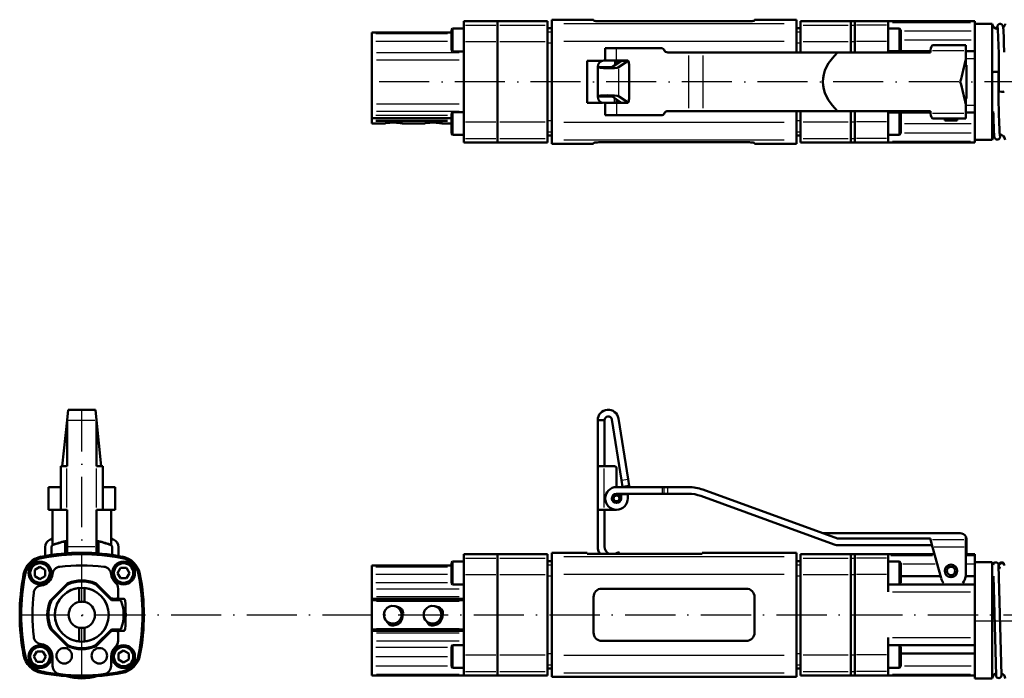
# Model space of a CAD drawing. Extents: x -64 to 520, y -228 to 278.
# Tile 3 of 5: x -64 to 171, y 121 to 278. Entities that reach past the tile are written whole.
import ezdxf

# ---------------------------------------------------------------- set-up
doc = ezdxf.new("R2010")
doc.units = 0
doc.header["$MEASUREMENT"] = 0
doc.linetypes.add('ACAD_ISO10W100', pattern=[18, 12, -3, 0, -3])
doc.layers.get('0').update_dxf_attribs({"lineweight": 25})
doc.layers.add('Visible', color=7, linetype='Continuous', lineweight=50)
doc.layers.add('Visible Narrow', color=7, linetype='Continuous', lineweight=25)

msp = doc.modelspace()

# ---------------------------------------------------------------- linework, layer by layer
at = {"linetype": 'ACAD_ISO10W100'}
for p, q in [((413.57, 263.47), (19.77, 263.47)), ((-49.61, 120.75), (-49.61, 185)), ((-64.46, 135.95), (519.72, 135.95)), ((518.81, 134.45), (163.97, 134.45))]:
    msp.add_line(p, q, dxfattribs=at)
at = {"layer": 'Visible'}
for p, q in [((41.77, 277.04), (41.77, 277.97)), ((41.77, 277.97), (49.77, 277.97)), ((49.77, 277.04), (49.77, 277.97)), ((49.77, 277.04), (49.77, 277.97)), ((49.77, 277.97), (61.77, 277.97)), ((61.77, 277.04), (61.77, 277.97)), ((62.77, 278.32), (62.77, 277.38)), ((62.77, 278.32), (72.77, 278.32)), ((72.77, 278.32), (72.77, 278.14)), ((109.27, 277.93), (74.77, 277.93)), ((111.27, 278.14), (111.27, 278.32)), ((111.27, 278.32), (121.27, 278.32)), ((121.27, 277.38), (121.27, 278.32)), ((122.27, 277.04), (122.27, 277.97)), ((122.27, 277.97), (134.27, 277.97)), ((134.27, 277.04), (134.27, 277.97)), ((134.27, 277.97), (134.27, 277.04)), ((134.27, 277.97), (135.27, 277.97)), ((135.27, 277.04), (135.27, 277.97)), ((135.27, 277.97), (135.27, 277.04)), ((163.97, 277.97), (135.27, 277.97)), ((163.97, 277.67), (163.97, 277.97)), ((38.77, 275.8), (39.07, 276.2)), ((38.77, 271.15), (38.77, 275.8)), ((39.07, 276.2), (39.07, 270.75)), ((39.07, 276.2), (41.77, 276.2)), ((41.77, 273.1), (41.77, 277.04)), ((49.77, 273.1), (49.77, 277.04)), ((49.77, 273.1), (49.77, 277.04)), ((61.77, 273.1), (61.77, 277.04)), ((61.77, 276.32), (62.77, 276.32)), ((62.77, 277.38), (62.77, 273.17)), ((121.27, 273.17), (121.27, 277.38)), ((121.27, 276.32), (122.27, 276.32)), ((122.27, 273.1), (122.27, 277.04)), ((134.27, 273.1), (134.27, 277.04)), ((134.27, 277.04), (134.27, 273.1)), ((135.27, 273.1), (135.27, 277.04)), ((135.27, 277.04), (135.27, 273.1)), ((143.27, 277.04), (143.27, 277.67)), ((143.27, 273.1), (143.27, 277.04)), ((143.27, 276.2), (145.97, 276.2)), ((145.97, 270.82), (145.97, 276.2)), ((146.27, 275.8), (145.97, 276.2)), ((146.27, 275.8), (146.27, 271.15)), ((163.97, 275.69), (163.97, 277.67)), ((168.09, 277.37), (163.97, 277.37)), ((163.97, 275.69), (163.97, 274.43)), ((168.09, 277.37), (168.09, 249.57)), ((19.77, 275.27), (19.77, 274.98)), ((19.77, 275.27), (38.77, 275.27)), ((19.77, 274.98), (19.77, 273.19)), ((19.77, 270.49), (19.77, 273.19)), ((62.77, 273.17), (62.77, 253.78)), ((121.27, 270.47), (121.27, 273.17)), ((163.97, 274.43), (163.97, 270.82)), ((38.77, 271.15), (39.07, 270.75)), ((41.77, 253.85), (41.77, 273.1)), ((49.77, 253.85), (49.77, 273.1)), ((49.77, 253.85), (49.77, 273.1)), ((61.77, 253.85), (61.77, 273.1)), ((78.27, 271.47), (75.57, 271.47)), ((75.57, 268.52), (75.57, 271.47)), ((78.27, 271.47), (89.16, 271.47)), ((122.27, 270.47), (122.27, 273.1)), ((134.27, 270.47), (134.27, 273.1)), ((134.27, 273.1), (134.27, 270.47)), ((135.27, 270.47), (135.27, 273.1)), ((135.27, 273.1), (135.27, 270.47)), ((143.27, 270.47), (143.27, 273.1)), ((143.27, 270.82), (153.39, 270.82)), ((146.27, 271.15), (146.03, 270.82)), ((153.39, 270.97), (153.39, 271.07)), ((153.39, 270.97), (153.39, 270.47)), ((161.77, 272.22), (153.87, 272.22)), ((161.77, 272.22), (161.77, 270.97)), ((161.77, 268.9), (161.77, 270.97)), ((161.77, 270.82), (163.97, 270.82)), ((163.97, 269.05), (163.97, 270.82)), ((19.77, 270.49), (19.77, 268.72)), ((19.77, 268.72), (19.77, 258.23)), ((39.07, 270.75), (41.77, 270.75)), ((71.27, 268.47), (74.89, 268.47)), ((71.27, 268.47), (71.27, 258.47)), ((75.27, 268.52), (77.77, 268.52)), ((79.45, 268.48), (77.16, 266.96)), ((77.77, 268.52), (78.27, 268.52)), ((78.27, 267.7), (78.27, 268.52)), ((78.27, 268.52), (80.97, 268.52)), ((78.74, 266.93), (81.03, 268.45)), ((81.05, 268.46), (79.47, 268.49)), ((80.97, 268.52), (80.97, 268.46)), ((90.57, 270.47), (95.51, 270.47)), ((95.51, 270.47), (98.93, 270.47)), ((98.93, 270.47), (131.1, 270.47)), ((153.39, 270.47), (131.1, 270.47)), ((161.77, 268.9), (161.77, 267.47)), ((163.97, 257.9), (163.97, 269.05)), ((73.77, 266.97), (73.77, 267.02)), ((73.77, 266.97), (73.77, 259.97)), ((75.37, 266.97), (73.77, 266.97)), ((75.37, 266.97), (77.18, 266.97)), ((81.29, 266.96), (81.29, 259.99)), ((161.97, 267.47), (161.77, 267.47)), ((161.97, 267.47), (161.97, 259.47)), ((73.77, 259.97), (73.77, 259.92)), ((75.37, 259.97), (73.77, 259.97)), ((75.37, 259.97), (77.18, 259.97)), ((79.45, 258.47), (77.16, 259.99)), ((78.27, 259.25), (78.27, 258.42)), ((78.74, 260.01), (81.03, 258.49)), ((161.77, 258.04), (161.77, 259.47)), ((161.97, 259.47), (161.77, 259.47)), ((19.77, 258.23), (19.77, 256.46)), ((74.89, 258.47), (71.27, 258.47)), ((75.27, 258.42), (77.77, 258.42)), ((75.57, 255.47), (75.57, 258.42)), ((77.77, 258.42), (78.27, 258.42)), ((78.27, 258.42), (80.97, 258.42)), ((79.47, 258.46), (81.05, 258.49)), ((80.97, 258.48), (80.97, 258.42)), ((161.77, 258.04), (161.77, 255.97)), ((163.97, 256.12), (163.97, 257.9)), ((19.77, 255.45), (19.77, 256.46)), ((19.77, 255.45), (19.77, 254.77)), ((19.77, 254.77), (38.77, 254.77)), ((19.77, 254.77), (19.77, 254.32)), ((19.77, 254.32), (19.77, 254.03)), ((38.77, 255.8), (39.07, 256.2)), ((38.77, 251.15), (38.77, 255.8)), ((39.07, 256.2), (39.07, 250.75)), ((39.07, 256.2), (41.77, 256.2)), ((78.27, 255.47), (75.57, 255.47)), ((78.27, 255.47), (89.16, 255.47)), ((90.57, 256.47), (95.51, 256.47)), ((95.51, 256.47), (98.93, 256.47)), ((98.93, 256.47), (131.1, 256.47)), ((121.27, 253.78), (121.27, 256.47)), ((122.27, 253.85), (122.27, 256.47)), ((153.39, 256.47), (131.1, 256.47)), ((134.27, 253.85), (134.27, 256.47)), ((134.27, 256.47), (134.27, 253.85)), ((135.27, 253.85), (135.27, 256.47)), ((135.27, 256.47), (135.27, 253.85)), ((143.27, 253.85), (143.27, 256.47)), ((143.27, 256.12), (153.39, 256.12)), ((145.97, 250.75), (145.97, 256.12)), ((146.27, 255.8), (146.03, 256.12)), ((146.27, 255.8), (146.27, 251.15)), ((153.39, 255.97), (153.39, 256.47)), ((153.39, 255.97), (153.39, 255.88)), ((161.77, 254.72), (153.87, 254.72)), ((156.77, 254.22), (156.77, 254.72)), ((159.77, 254.22), (159.77, 254.72)), ((161.77, 256.12), (163.97, 256.12)), ((161.77, 254.72), (161.77, 255.97)), ((163.97, 256.12), (163.97, 252.51)), ((19.77, 254.03), (19.77, 253.47)), ((19.77, 253.47), (22.65, 253.47)), ((27.2, 253.47), (32.15, 253.47)), ((36.7, 253.47), (38.77, 253.47)), ((41.77, 249.91), (41.77, 253.85)), ((49.77, 249.91), (49.77, 253.85)), ((49.77, 249.91), (49.77, 253.85)), ((61.77, 249.91), (61.77, 253.85)), ((62.77, 253.78), (62.77, 249.56)), ((121.27, 249.56), (121.27, 253.78)), ((122.27, 249.91), (122.27, 253.85)), ((134.27, 249.91), (134.27, 253.85)), ((134.27, 253.85), (134.27, 249.91)), ((135.27, 249.91), (135.27, 253.85)), ((135.27, 253.85), (135.27, 249.91)), ((143.27, 249.91), (143.27, 253.85)), ((156.77, 254.22), (159.77, 254.22)), ((163.97, 252.51), (163.97, 251.26)), ((38.77, 251.15), (39.07, 250.75)), ((39.07, 250.75), (41.77, 250.75)), ((41.77, 248.97), (41.77, 249.91)), ((49.77, 248.97), (49.77, 249.91)), ((49.77, 248.97), (49.77, 249.91)), ((61.77, 250.62), (62.77, 250.62)), ((61.77, 248.97), (61.77, 249.91)), ((121.27, 250.62), (122.27, 250.62)), ((122.27, 248.97), (122.27, 249.91)), ((134.27, 248.97), (134.27, 249.91)), ((134.27, 249.91), (134.27, 248.97)), ((135.27, 248.97), (135.27, 249.91)), ((135.27, 249.91), (135.27, 248.97)), ((143.27, 250.75), (145.97, 250.75)), ((143.27, 249.27), (143.27, 249.91)), ((146.27, 251.15), (145.97, 250.75)), ((163.97, 249.27), (163.97, 251.26)), ((41.77, 248.97), (49.77, 248.97)), ((49.77, 248.97), (61.77, 248.97)), ((62.77, 249.56), (62.77, 248.62)), ((62.77, 248.62), (72.77, 248.62)), ((72.77, 248.8), (72.77, 248.62)), ((74.77, 249.01), (109.27, 249.01)), ((111.27, 248.62), (111.27, 248.8)), ((111.27, 248.62), (121.27, 248.62)), ((121.27, 248.62), (121.27, 249.56)), ((122.27, 248.97), (134.27, 248.97)), ((134.27, 248.97), (135.27, 248.97)), ((163.97, 248.97), (135.27, 248.97)), ((168.09, 249.57), (163.97, 249.57)), ((163.97, 248.97), (163.97, 249.27)), ((-53.11, 182.5), (-52.85, 185)), ((-46.37, 185), (-52.85, 185)), ((-46.11, 182.5), (-46.37, 185)), ((-54.27, 171.5), (-53.11, 182.5)), ((-53.11, 171.5), (-53.11, 182.5)), ((-44.95, 171.5), (-46.11, 182.5)), ((-46.11, 171.5), (-46.11, 182.5)), ((75.37, 182.5), (73.77, 182.5)), ((73.77, 171.5), (73.77, 182.5)), ((75.37, 182.5), (75.37, 171.5)), ((79.45, 168.18), (77.16, 182.65)), ((78.74, 182.9), (81.03, 168.43)), ((-54.66, 171.5), (-53.16, 171.5)), ((-54.66, 171.5), (-54.66, 161.1)), ((-53.11, 171.5), (-53.16, 171.5)), ((-46.11, 171.5), (-46.06, 171.5)), ((-44.56, 171.5), (-46.06, 171.5)), ((-44.56, 171.5), (-44.56, 161.1)), ((75.27, 171.5), (73.77, 171.5)), ((73.77, 161.1), (73.77, 171.5)), ((75.27, 171.5), (77.77, 171.5)), ((78.27, 171), (78.27, 166.5)), ((79.45, 168.18), (79.71, 166.55)), ((81.29, 166.8), (81.03, 168.43)), ((-54.66, 166.5), (-57.61, 166.5)), ((-57.61, 166.5), (-57.61, 161.1)), ((-44.56, 166.5), (-41.61, 166.5)), ((-41.61, 166.5), (-41.61, 161.1)), ((78.27, 166.5), (89.16, 166.5)), ((89.16, 164.9), (78.27, 164.9)), ((81.29, 166.8), (79.71, 166.55)), ((89.16, 166.5), (89.63, 166.5)), ((89.63, 164.9), (89.16, 164.9)), ((90.57, 166.5), (89.63, 166.5)), ((89.63, 164.9), (90.57, 164.9)), ((90.57, 166.5), (95.51, 166.5)), ((95.49, 164.9), (90.57, 164.9)), ((98.93, 165.9), (131.1, 154.19)), ((79.37, 163.8), (79.37, 164.8)), ((80.97, 164.8), (79.37, 164.8)), ((80.97, 163.8), (80.97, 164.8)), ((130.3, 152.78), (98.4, 164.39)), ((-54.66, 161.1), (-57.61, 161.1)), ((-56.61, 152.78), (-56.61, 161.1)), ((-53.16, 161.1), (-54.66, 161.1)), ((-53.11, 161.1), (-53.16, 161.1)), ((-53.11, 152.3), (-53.11, 161.1)), ((-46.11, 152.3), (-46.11, 161.1)), ((-46.11, 161.1), (-46.06, 161.1)), ((-46.06, 161.1), (-44.56, 161.1)), ((-41.61, 161.1), (-44.56, 161.1)), ((-42.61, 152.78), (-42.61, 161.1)), ((73.77, 152.3), (73.77, 161.1)), ((73.77, 161.1), (75.27, 161.1)), ((78.27, 161.1), (75.27, 161.1)), ((75.37, 161.1), (75.37, 152.3)), ((127.63, 155.45), (160.47, 155.45)), ((-56.86, 153.95), (-57.2, 153.95)), ((-56.86, 153.95), (-56.61, 153.95)), ((-56.86, 153.95), (-56.86, 153.95)), ((-56.61, 153.95), (-56.86, 153.95)), ((-53.61, 150.65), (-53.61, 153.52)), ((-45.61, 150.65), (-45.61, 153.52)), ((-42.61, 153.95), (-42.36, 153.95)), ((-42.36, 153.95), (-42.61, 153.95)), ((-42.36, 153.95), (-42.36, 153.95)), ((-42.36, 153.95), (-42.02, 153.95)), ((153.39, 154.19), (131.1, 154.19)), ((153.39, 154), (153.39, 154.19)), ((153.39, 154), (153.39, 153.95)), ((153.39, 153.95), (153.87, 152.14)), ((161.77, 154.7), (161.77, 154)), ((161.77, 152.14), (161.77, 154)), ((161.97, 153.95), (161.97, 150.29)), ((-58.36, 150.04), (-58.36, 152.14)), ((-56.86, 150.28), (-56.86, 152.14)), ((-56.61, 152.78), (-56.61, 152.58)), ((-53.11, 152.3), (-53.11, 150.68)), ((-46.11, 152.3), (-46.11, 150.68)), ((-42.61, 152.78), (-42.61, 152.58)), ((-42.36, 150.28), (-42.36, 152.14)), ((-40.86, 150.04), (-40.86, 152.14)), ((62.77, 150.8), (62.77, 149.86)), ((62.77, 150.8), (71.27, 150.8)), ((71.27, 150.8), (71.27, 150.56)), ((78.63, 150.98), (79.06, 150.56)), ((98.77, 150.56), (98.77, 150.8)), ((98.77, 150.8), (121.27, 150.8)), ((121.27, 149.86), (121.27, 150.8)), ((153.75, 152.58), (131.42, 152.58)), ((155.87, 144.68), (153.87, 152.14)), ((161.77, 152.14), (161.77, 145.45)), ((38.77, 148.28), (39.07, 148.68)), ((39.07, 148.68), (39.07, 143.23)), ((39.07, 148.68), (41.77, 148.68)), ((41.77, 149.52), (41.77, 150.45)), ((41.77, 150.45), (49.77, 150.45)), ((41.77, 145.57), (41.77, 149.52)), ((49.77, 149.52), (49.77, 150.45)), ((49.77, 149.52), (49.77, 150.45)), ((49.77, 150.45), (61.77, 150.45)), ((49.77, 145.57), (49.77, 149.52)), ((49.77, 145.57), (49.77, 149.52)), ((61.77, 149.52), (61.77, 150.45)), ((61.77, 145.57), (61.77, 149.52)), ((61.77, 148.8), (62.77, 148.8)), ((62.77, 149.86), (62.77, 145.64)), ((98.77, 150.56), (71.27, 150.56)), ((121.27, 145.64), (121.27, 149.86)), ((121.27, 148.8), (122.27, 148.8)), ((122.27, 149.52), (122.27, 150.45)), ((122.27, 150.45), (134.27, 150.45)), ((122.27, 145.57), (122.27, 149.52)), ((134.27, 149.52), (134.27, 150.45)), ((134.27, 150.45), (134.27, 149.52)), ((134.27, 150.45), (135.27, 150.45)), ((134.27, 145.57), (134.27, 149.52)), ((134.27, 149.52), (134.27, 145.57)), ((135.27, 149.52), (135.27, 150.45)), ((135.27, 150.45), (135.27, 149.52)), ((154.32, 150.45), (135.27, 150.45)), ((135.27, 145.57), (135.27, 149.52)), ((135.27, 149.52), (135.27, 145.57)), ((143.27, 149.52), (143.27, 150.14)), ((143.27, 145.57), (143.27, 149.52)), ((143.27, 148.68), (145.97, 148.68)), ((145.97, 143.23), (145.97, 148.68)), ((146.27, 148.28), (145.97, 148.68)), ((163.97, 150.45), (161.97, 150.45)), ((163.97, 150.14), (163.97, 150.45)), ((163.97, 148.15), (163.97, 150.14)), ((168.09, 148.55), (163.97, 148.55)), ((168.09, 148.55), (168.09, 120.75)), ((-60.86, 146.68), (-59.61, 147.4)), ((-60.86, 145.23), (-60.86, 146.68)), ((-59.61, 147.4), (-58.36, 146.68)), ((-58.36, 146.68), (-58.36, 145.23)), ((-41.05, 145.95), (-40.33, 147.2)), ((-40.33, 147.2), (-38.89, 147.2)), ((-38.89, 147.2), (-38.17, 145.95)), ((19.77, 147.75), (19.77, 147.46)), ((19.77, 147.75), (38.77, 147.75)), ((19.77, 147.46), (19.77, 145.67)), ((38.77, 143.63), (38.77, 148.28)), ((146.27, 148.28), (146.27, 143.63)), ((163.97, 148.15), (163.97, 146.45)), ((163.97, 146.45), (163.97, 143.2)), ((170.32, 121.47), (169.63, 147.86)), ((169.71, 147.66), (169.69, 147.21)), ((169.71, 147.86), (169.71, 147.66)), ((-59.61, 144.51), (-60.86, 145.23)), ((-58.36, 145.23), (-59.61, 144.51)), ((-40.33, 144.7), (-41.05, 145.95)), ((-38.89, 144.7), (-40.33, 144.7)), ((-38.17, 145.95), (-38.89, 144.7)), ((19.77, 143.7), (19.77, 145.67)), ((19.77, 143.7), (19.77, 142.2)), ((41.77, 126.34), (41.77, 145.57)), ((49.77, 126.34), (49.77, 145.57)), ((49.77, 126.34), (49.77, 145.57)), ((61.77, 126.34), (61.77, 145.57)), ((62.77, 145.64), (62.77, 126.27)), ((121.27, 126.27), (121.27, 145.64)), ((122.27, 126.34), (122.27, 145.57)), ((134.27, 126.34), (134.27, 145.57)), ((134.27, 145.57), (134.27, 126.34)), ((135.27, 126.34), (135.27, 145.57)), ((135.27, 145.57), (135.27, 126.34)), ((143.27, 141.42), (143.27, 145.57)), ((146.27, 145.22), (155.73, 145.22)), ((161.76, 145.22), (163.97, 145.22)), ((168.4, 145.21), (169.02, 121.44)), ((-56.96, 139.56), (-53.22, 143.31)), ((-56.75, 139.42), (-53.08, 143.1)), ((-50.26, 139.04), (-50.26, 142.37)), ((-48.96, 142.37), (-48.96, 139.04)), ((-42.65, 139.6), (-46.14, 143.1)), ((-46, 143.31), (-42.79, 140.1)), ((-40.91, 140.3), (-40.91, 142.2)), ((19.77, 140.3), (19.77, 142.2)), ((38.77, 143.63), (39.07, 143.23)), ((39.07, 143.23), (41.77, 143.23)), ((74.77, 142.2), (109.27, 142.2)), ((143.27, 143.23), (145.97, 143.23)), ((143.27, 143.2), (163.97, 143.2)), ((146.27, 143.63), (145.97, 143.23)), ((163.97, 141.42), (163.97, 143.2)), ((163.97, 130.49), (163.97, 141.42)), ((-42.3, 139.45), (-40.45, 139.45)), ((-42.09, 139.8), (-41.41, 139.8)), ((-39.73, 139.8), (-41.41, 139.8)), ((19.77, 140.3), (19.77, 139.8)), ((19.77, 139.8), (41.77, 139.8)), ((19.77, 139.6), (19.77, 139.8)), ((19.77, 139.6), (19.77, 139.45)), ((19.77, 139.45), (19.77, 139.25)), ((19.77, 139.45), (41.77, 139.45)), ((19.77, 139.25), (19.77, 132.66)), ((72.77, 140.2), (72.77, 131.7)), ((111.27, 131.7), (111.27, 140.2)), ((-53.22, 128.6), (-56.96, 132.35)), ((-53.08, 128.81), (-56.75, 132.49)), ((-50.26, 129.54), (-50.26, 132.87)), ((-48.96, 132.87), (-48.96, 129.54)), ((-46.14, 128.81), (-42.65, 132.31)), ((-42.3, 132.45), (-40.45, 132.45)), ((-41.41, 132.1), (-42.09, 132.1)), ((-41.41, 132.1), (-39.73, 132.1)), ((19.77, 132.66), (19.77, 132.45)), ((19.77, 132.45), (19.77, 132.31)), ((19.77, 132.45), (41.77, 132.45)), ((19.77, 132.1), (19.77, 132.31)), ((19.77, 132.1), (41.77, 132.1)), ((19.77, 132.1), (19.77, 131.6)), ((-42.79, 131.81), (-46, 128.6)), ((-40.91, 129.71), (-40.91, 131.6)), ((19.77, 129.71), (19.77, 131.6)), ((19.77, 129.71), (19.77, 128.21)), ((109.27, 129.7), (74.77, 129.7)), ((143.27, 126.34), (143.27, 130.49)), ((163.97, 128.74), (163.97, 130.49)), ((-61.05, 125.95), (-60.33, 127.2)), ((-60.33, 127.2), (-58.89, 127.2)), ((-58.89, 127.2), (-58.17, 125.95)), ((-40.86, 126.68), (-39.61, 127.4)), ((-39.61, 127.4), (-38.36, 126.68)), ((19.77, 125.95), (19.77, 128.21)), ((38.77, 128.28), (39.07, 128.68)), ((38.77, 123.63), (38.77, 128.28)), ((39.07, 128.68), (39.07, 123.23)), ((39.07, 128.68), (41.77, 128.68)), ((143.27, 128.7), (163.97, 128.7)), ((143.27, 128.68), (145.97, 128.68)), ((145.97, 123.23), (145.97, 128.68)), ((146.27, 128.28), (145.97, 128.68)), ((146.27, 128.28), (146.27, 123.63)), ((163.97, 128.74), (163.97, 122.66)), ((-60.33, 124.7), (-61.05, 125.95)), ((-58.17, 125.95), (-58.89, 124.7)), ((-56.61, 125.95), (-56.61, 123.72)), ((-42.61, 123.72), (-42.61, 125.95)), ((-40.86, 125.23), (-40.86, 126.68)), ((-39.61, 124.51), (-40.86, 125.23)), ((-38.36, 125.23), (-39.61, 124.51)), ((-38.36, 126.68), (-38.36, 125.23)), ((19.77, 123.72), (19.77, 125.95)), ((41.77, 122.39), (41.77, 126.34)), ((49.77, 122.39), (49.77, 126.34)), ((49.77, 122.39), (49.77, 126.34)), ((61.77, 122.39), (61.77, 126.34)), ((62.77, 126.27), (62.77, 122.05)), ((121.27, 122.05), (121.27, 126.27)), ((122.27, 122.39), (122.27, 126.34)), ((134.27, 122.39), (134.27, 126.34)), ((134.27, 126.34), (134.27, 122.39)), ((135.27, 122.39), (135.27, 126.34)), ((135.27, 126.34), (135.27, 122.39)), ((143.27, 122.39), (143.27, 126.34)), ((146.27, 126.69), (163.97, 126.69)), ((-58.89, 124.7), (-60.33, 124.7)), ((19.77, 123.72), (19.77, 121.73)), ((38.77, 123.63), (39.07, 123.23)), ((39.07, 123.23), (41.77, 123.23)), ((61.77, 123.1), (62.77, 123.1)), ((121.27, 123.1), (122.27, 123.1)), ((143.27, 123.23), (145.97, 123.23)), ((146.27, 123.63), (145.97, 123.23)), ((163.97, 121.77), (163.97, 122.66)), ((19.77, 121.73), (19.77, 121.45)), ((19.77, 121.45), (49.77, 121.45)), ((41.77, 121.73), (41.77, 122.39)), ((49.77, 121.45), (49.77, 122.39)), ((49.77, 121.45), (49.77, 122.39)), ((49.77, 121.45), (61.77, 121.45)), ((61.77, 121.45), (61.77, 122.39)), ((62.77, 122.05), (62.77, 121.1)), ((62.77, 121.1), (121.27, 121.1)), ((121.27, 121.1), (121.27, 122.05)), ((122.27, 121.45), (122.27, 122.39)), ((122.27, 121.45), (134.27, 121.45)), ((134.27, 121.45), (134.27, 122.39)), ((134.27, 122.39), (134.27, 121.45)), ((134.27, 121.45), (135.27, 121.45)), ((135.27, 121.45), (135.27, 122.39)), ((135.27, 122.39), (135.27, 121.45)), ((163.97, 121.45), (135.27, 121.45)), ((143.27, 121.77), (143.27, 122.39)), ((163.97, 121.71), (163.97, 121.77)), ((163.97, 121.71), (163.97, 120.75)), ((168.09, 120.75), (163.97, 120.75)), ((170.32, 121.44), (170.33, 121.96))]:
    msp.add_line(p, q, dxfattribs=at)
for centre, radius in [((78.27, 163.8), 1), ((78.27, 163.8), 0.7), ((-59.61, 145.95), 2.72), ((-39.61, 145.95), 2.72), ((-59.61, 145.95), 2.32), ((-39.61, 145.95), 2.32), ((158.27, 146.45), 1.5), ((158.27, 146.45), 1), ((-49.61, 135.95), 6.45), ((-59.61, 125.95), 2.72), ((-59.61, 125.95), 2.32), ((-53.81, 126.15), 1.85), ((-45.41, 126.15), 1.85), ((-39.61, 125.95), 2.72), ((-39.61, 125.95), 2.32)]:
    msp.add_circle(centre, radius, dxfattribs=at)
for centre, radius, start, end in [((169.67, 277.62), 1.6, 188.9893, 262.7965), ((-38.7, 265.22), 208.43, 358.8905, 3.0869), ((169.67, 277.62), 1.6, 311.8045, 351.0107), ((89.16, 270.97), 0.5, 19.4712, 90), ((90.57, 271.47), 1, 199.4712, 270), ((75.27, 267.02), 1.5, 90, 180), ((110.41, 278.33), 52.22, 343.4745, 349.6053), ((378.04, 261.73), 208.43, 178.8905, 183.0869), ((110.41, 248.62), 52.22, 10.3947, 16.5255), ((75.27, 259.92), 1.5, 180, 270), ((89.16, 255.97), 0.5, 270, 340.5288), ((90.57, 255.47), 1, 90, 160.5288), ((24.91, 242.84), 10.87, 99.8909, 101.9546), ((24.77, 243.72), 9.98, 87.8441, 100.0187), ((24.92, 238.47), 15.22, 82.0946, 89.1325), ((24.49, 242.41), 11.42, 76.3076, 77.2634), ((34.41, 242.84), 10.87, 99.8909, 101.9546), ((34.27, 243.72), 9.98, 87.8441, 100.0187), ((34.42, 238.47), 15.22, 82.0946, 89.1325), ((33.99, 242.41), 11.42, 76.3076, 77.2634), ((169.67, 249.32), 1.6, 131.8045, 171.0107), ((169.67, 249.32), 1.6, 8.9893, 82.7965), ((76.27, 182.5), 2.5, 9, 180), ((76.27, 182.5), 0.9, 9, 180), ((77.77, 171), 0.5, 0, 90), ((78.27, 163.8), 2.7, 90, 0), ((78.27, 163.8), 1.1, 90, 0), ((78.27, 163.8), 1.1, 0, 90), ((78.27, 163.8), 2.7, 21.7385, 24.0421), ((95.49, 156.4), 8.5, 70, 90), ((95.51, 156.5), 10, 70, 90), ((160.47, 153.95), 1.5, 29.9264, 90), ((-56.36, 152.14), 2, 114.9364, 180), ((-56.36, 152.14), 2, 112.0243, 114.9364), ((-49.61, 135.45), 20, 110.4873, 112.0243), ((-49.61, 135.45), 18.5, 100.9055, 112.2333), ((-49.61, 135.45), 18.5, 67.7667, 79.0945), ((-49.61, 135.45), 20, 67.9757, 69.5127), ((-42.86, 152.14), 2, 65.0636, 67.9757), ((-42.86, 152.14), 2, 0, 65.0636), ((160.47, 153.95), 1.5, 0, 29.9264), ((-49.61, 100.65), 50.15, 78.8546, 101.1454), ((-56.36, 152.14), 0.5, 112.0243, 180), ((-42.86, 152.14), 0.5, 0, 67.9757), ((77.27, 152.3), 3.5, 180, 209.9976), ((77.27, 152.3), 1.9, 180, 247.0708), ((77.27, 152.3), 1.9, 300.3272, 315.5847), ((131.44, 155.9), 3.32, 249.9675, 269.7442), ((-58.27, 144.61), 5.35, 101.1454, 168.9109), ((-58.27, 144.61), 5, 101.1454, 168.9109), ((-49.61, 100.65), 49.8, 78.8546, 101.1454), ((-40.95, 144.61), 5, 11.0891, 78.8546), ((-40.95, 144.61), 5.35, 11.0891, 78.8546), ((77.27, 152.3), 1.9, 292.9292, 300.3272), ((169.67, 148.8), 1.6, 188.9893, 213.3679), ((168.98, 147.85), 0.65, 1.5, 173.0168), ((170.36, 147.85), 0.65, 6.9832, 178.5), ((-54.63, 145.47), 2, 96.3948, 174.4841), ((-49.61, 100.65), 47.1, 83.6052, 96.3948), ((-44.59, 145.47), 2, 5.5159, 83.6052), ((169.67, 148.8), 1.6, 269.138, 277.2703), ((-14.11, 135.95), 50.35, 168.9109, 191.0891), ((-14.11, 135.95), 50, 168.9109, 191.0891), ((-59.61, 145.95), 3, 275.5014, 354.4841), ((-49.61, 135.95), 8.25, 66.4034, 113.5966), ((-49.61, 135.95), 8, 66.7868, 113.2132), ((-39.61, 145.95), 3, 185.5159, 228.7001), ((-42.91, 142.2), 2, 0, 48.7001), ((-85.11, 135.95), 50, 348.9109, 11.0891), ((-85.11, 135.95), 50.35, 348.9109, 11.0891), ((158.77, 145.45), 3, 195, 220.5288), ((158.77, 145.45), 3, 319.4712, 0), ((-59.13, 140.98), 2, 95.5014, 173.6337), ((-49.61, 135.95), 6.45, 95.7838, 264.2162), ((-52.51, 142.6), 1, 113.5966, 135), ((-52.37, 142.39), 1, 113.2132, 135), ((-49.61, 135.95), 6.45, 275.7838, 84.2162), ((-46.85, 142.39), 1, 45, 66.7868), ((-46.71, 142.6), 1, 45, 66.4034), ((74.77, 140.2), 2, 90, 180), ((109.27, 140.2), 2, 0, 90), ((-14.11, 135.95), 47.3, 173.6337, 186.3663), ((-49.61, 135.95), 8.25, 156.4033, 203.5967), ((-49.61, 135.95), 8, 156.7868, 203.2132), ((-56.25, 138.86), 1, 135, 156.4033), ((-56.04, 138.71), 1, 135, 156.7868), ((-49.61, 135.95), 3.15, 101.9085, 258.0915), ((-49.61, 135.95), 3.15, 78.0915, 101.9085), ((-49.61, 135.95), 3.15, 281.9085, 78.0915), ((-42.09, 140.8), 1, 225, 270), ((-42.3, 139.95), 0.5, 225, 270), ((-41.41, 140.3), 0.5, 270, 0), ((-40.45, 139.15), 0.3, 19.2625, 90), ((-49.61, 135.95), 10, 340.7375, 19.2625), ((-39.73, 139.3), 0.5, 4.2223, 90), ((-85.11, 135.95), 46, 355.7777, 4.2223), ((24.77, 135.95), 2.12, 79.682, 144.8963), ((25.02, 135.28), 2.76, 43.7808, 87.3102), ((24.77, 135.95), 2.56, 18.4767, 28.8372), ((22.8, 136.34), 4.42, 354.9951, 5.534), ((34.27, 135.95), 2.12, 79.682, 144.8963), ((34.52, 135.28), 2.76, 43.7808, 87.3102), ((34.27, 135.95), 2.56, 18.4767, 28.8372), ((32.3, 136.34), 4.42, 354.9951, 5.534), ((24.77, 135.95), 2.12, 178.2758, 225.9035), ((25.57, 135.52), 2.52, 205.599, 233.7672), ((23.48, 136.26), 3.73, 324.0082, 355.2748), ((34.27, 135.95), 2.12, 178.2758, 225.9035), ((35.07, 135.52), 2.52, 205.599, 233.7672), ((32.98, 136.26), 3.73, 324.0082, 355.2748), ((-56.25, 133.05), 1, 203.5967, 225), ((-56.04, 133.2), 1, 203.2132, 225), ((-49.61, 135.95), 3.15, 258.0915, 281.9085), ((-42.09, 131.1), 1, 90, 135), ((-42.3, 131.95), 0.5, 90, 135), ((-41.41, 131.6), 0.5, 0, 90), ((-40.45, 132.75), 0.3, 270, 340.7375), ((-39.73, 132.6), 0.5, 270, 355.7777), ((24.77, 135.95), 2.56, 254.3891, 274.096), ((24.57, 136.99), 3.61, 276.1577, 286.1807), ((24.77, 135.95), 2.56, 288.2467, 312.5431), ((34.27, 135.95), 2.56, 254.3891, 274.096), ((34.07, 136.99), 3.61, 276.1577, 286.1807), ((34.27, 135.95), 2.56, 288.2467, 312.5431), ((-59.13, 130.93), 2, 186.3663, 264.4986), ((-42.91, 129.71), 2, 311.2999, 0), ((74.77, 131.7), 2, 180, 270), ((109.27, 131.7), 2, 270, 0), ((-59.61, 125.95), 3, 0, 84.4986), ((-52.51, 129.31), 1, 225, 246.4033), ((-52.37, 129.52), 1, 225, 246.7868), ((-49.61, 135.95), 8.25, 246.4033, 293.5967), ((-49.61, 135.95), 8, 246.7868, 293.2132), ((-46.85, 129.52), 1, 293.2132, 315), ((-46.71, 129.31), 1, 293.5967, 315), ((-39.61, 125.95), 3, 131.2999, 180), ((-58.27, 127.3), 5.35, 191.0891, 258.8546), ((-58.27, 127.3), 5, 191.0891, 258.8546), ((-40.95, 127.3), 5, 281.1454, 348.9109), ((-40.95, 127.3), 5.35, 281.1454, 348.9109), ((-54.61, 123.72), 2, 180, 263.9957), ((-44.61, 123.72), 2, 276.0043, 0), ((-49.61, 171.25), 50.15, 258.8546, 281.1454), ((-49.61, 171.25), 49.8, 258.8546, 263.9957), ((-49.61, 171.25), 49.8, 263.9957, 276.0043), ((-49.61, 134.65), 13.9, 254.8791, 285.1209), ((-49.61, 171.25), 49.8, 276.0043, 281.1454), ((169.67, 120.5), 1.6, 114.4985, 171.0107), ((169.67, 121.45), 0.65, 181.5, 1.5), ((169.67, 121.45), 0.65, 181.5, 1.5), ((169.67, 120.5), 1.6, 8.9893, 66.5522)]:
    msp.add_arc(centre, radius, start, end, dxfattribs=at)
for centre, major_axis, ratio, start_param, end_param in [((153.87, 270.22), (0, 2), 0.267949, 0, 1.135575), ((79.47, 266.99), (0, 1.5), 0.156413, 6.280582, 6.386611), ((81.05, 266.96), (0, 1.5), 0.156413, 4.712389, 6.386611), ((182.58, 263.47), (54.95, 0), 0.36397, 2.784022, 3.499164), ((76.27, 266.97), (2.5, 0), 0.105104, 3.141593, 6.126106), ((76.27, 266.97), (-0.9, 0), 0.105104, 0, 2.984513), ((168.98, 265.77), (-0.65, 0.003), 0.173589, 3.141593, 6.172826), ((76.27, 259.97), (-2.5, 0), 0.105104, 3.298672, 6.283185), ((76.27, 259.97), (0.9, 0), 0.105104, 0.15708, 3.141593), ((81.05, 259.99), (0, 1.5), 0.156413, 3.038167, 4.712389), ((170.36, 261.18), (-0.65, 0.003), 0.173589, 0, 3.031234), ((79.47, 259.96), (0, 1.5), 0.156413, 3.038167, 3.144196), ((153.87, 256.72), (0, 2), 0.267949, 2.006018, 3.141593), ((170.36, 147.65), (-0.65, 0.017), 0.984808, 3.278535, 7.439581)]:
    msp.add_ellipse(centre, major_axis=major_axis, ratio=ratio, start_param=start_param, end_param=end_param, dxfattribs=at)
for points, knots in [([(72.77, 278.14), (72.77, 278.12), (72.82, 278.1), (73.02, 278.05), (73.18, 278.02), (73.53, 277.98), (73.76, 277.96), (74.25, 277.94), (74.52, 277.93), (74.77, 277.93)], [0.301706, 0.301706, 0.301706, 0.301706, 0.3774355, 0.3774355, 0.453165, 0.453165, 0.528507, 0.528507, 0.603849, 0.603849, 0.603849, 0.603849]), ([(109.27, 277.93), (109.52, 277.93), (109.79, 277.94), (110.28, 277.96), (110.51, 277.98), (110.86, 278.02), (111.02, 278.05), (111.22, 278.1), (111.27, 278.12), (111.27, 278.14)], [0.603849, 0.603849, 0.603849, 0.603849, 0.6792952, 0.6792952, 0.7547413, 0.7547413, 0.8303667, 0.8303667, 0.905992, 0.905992, 0.905992, 0.905992]), ([(169.26, 276.08), (169.26, 276.12), (169.27, 276.16), (169.29, 276.43), (169.31, 276.59), (169.36, 276.79), (169.37, 276.83), (169.4, 276.92), (169.42, 276.97), (169.51, 277.09), (169.56, 277.15), (169.71, 277.25), (169.78, 277.29), (169.96, 277.33), (170.04, 277.33), (170.2, 277.3), (170.27, 277.28), (170.39, 277.21), (170.44, 277.17), (170.52, 277.09), (170.55, 277.06), (170.6, 276.98), (170.62, 276.94), (170.66, 276.84), (170.67, 276.8), (170.75, 276.47), (170.77, 276.16), (170.84, 275.01), (170.87, 274.2), (170.92, 272.43), (170.94, 271.55), (170.96, 270.59)], [5.968348, 5.968348, 5.968348, 5.968348, 5.998119, 5.998119, 6.177431, 6.177431, 6.216429, 6.216429, 6.246703, 6.246703, 6.265671, 6.265671, 6.277661, 6.277661, 6.287444, 6.287444, 6.297097, 6.297097, 6.308308, 6.308308, 6.322255, 6.322255, 6.342927, 6.342927, 6.388561, 6.388561, 6.695081, 6.695081, 7.027148, 7.027148, 7.285227, 7.285227, 7.285227, 7.285227]), ([(170.08, 250.87), (170.08, 250.83), (170.07, 250.79), (170.05, 250.51), (170.03, 250.36), (169.98, 250.16), (169.97, 250.12), (169.94, 250.03), (169.92, 249.98), (169.83, 249.86), (169.78, 249.8), (169.63, 249.7), (169.55, 249.66), (169.38, 249.62), (169.3, 249.62), (169.14, 249.64), (169.07, 249.67), (168.95, 249.74), (168.9, 249.77), (168.82, 249.85), (168.79, 249.89), (168.74, 249.97), (168.72, 250.01), (168.68, 250.1), (168.67, 250.15), (168.59, 250.48), (168.57, 250.79), (168.5, 251.93), (168.47, 252.75), (168.42, 254.51), (168.4, 255.39), (168.38, 256.35)], [2.826756, 2.826756, 2.826756, 2.826756, 2.856526, 2.856526, 3.035838, 3.035838, 3.074836, 3.074836, 3.10511, 3.10511, 3.124079, 3.124079, 3.136068, 3.136068, 3.145851, 3.145851, 3.155504, 3.155504, 3.166715, 3.166715, 3.180663, 3.180663, 3.201334, 3.201334, 3.246969, 3.246969, 3.553488, 3.553488, 3.885556, 3.885556, 4.143635, 4.143635, 4.143635, 4.143635]), ([(22.65, 253.47), (22.65, 253.47), (22.65, 253.47), (22.65, 253.48), (22.67, 253.48), (22.7, 253.49), (22.7, 253.49), (22.71, 253.49), (22.71, 253.49), (22.72, 253.49), (22.72, 253.49), (22.72, 253.49), (22.72, 253.49), (22.73, 253.49), (22.73, 253.5), (22.75, 253.5), (22.76, 253.5), (22.8, 253.51), (22.84, 253.52), (22.93, 253.53), (22.98, 253.54), (23.04, 253.55)], [0, 0, 0, 0, 0.0093147, 0.0093147, 0.0474024, 0.0474024, 0.0525134, 0.0525134, 0.0548944, 0.0548944, 0.056741, 0.056741, 0.0587386, 0.0587386, 0.0619136, 0.0619136, 0.072236, 0.072236, 0.097968, 0.097968, 0.1247855, 0.1247855, 0.1247855, 0.1247855]), ([(27.2, 253.47), (27.19, 253.47), (27.17, 253.48), (27.14, 253.48), (27.13, 253.48), (27.12, 253.49), (27.12, 253.49), (27.12, 253.49), (27.12, 253.49), (27.12, 253.49), (27.11, 253.49), (27.11, 253.49), (27.11, 253.49), (27.11, 253.49), (27.1, 253.49), (27.09, 253.49), (27.07, 253.5), (27.02, 253.51), (26.98, 253.52), (26.89, 253.55), (26.83, 253.56), (26.77, 253.58)], [0.0817539, 0.0817539, 0.0817539, 0.0817539, 0.1230967, 0.1230967, 0.1321304, 0.1321304, 0.1348519, 0.1348519, 0.1364732, 0.1364732, 0.1377684, 0.1377684, 0.1395051, 0.1395051, 0.1427518, 0.1427518, 0.1605413, 0.1605413, 0.1957951, 0.1957951, 0.2360454, 0.2360454, 0.2360454, 0.2360454]), ([(27.2, 253.51), (27.2, 253.5), (27.2, 253.5), (27.22, 253.48), (27.22, 253.47), (27.2, 253.47)], [0, 0, 0, 0, 0.00715281, 0.00715281, 0.0817539, 0.0817539, 0.0817539, 0.0817539]), ([(32.15, 253.47), (32.15, 253.47), (32.15, 253.47), (32.15, 253.48), (32.17, 253.48), (32.2, 253.49), (32.2, 253.49), (32.21, 253.49), (32.21, 253.49), (32.22, 253.49), (32.22, 253.49), (32.22, 253.49), (32.22, 253.49), (32.23, 253.49), (32.23, 253.5), (32.25, 253.5), (32.26, 253.5), (32.3, 253.51), (32.34, 253.52), (32.43, 253.53), (32.48, 253.54), (32.54, 253.55)], [0, 0, 0, 0, 0.0093147, 0.0093147, 0.0474024, 0.0474024, 0.0525134, 0.0525134, 0.0548944, 0.0548944, 0.056741, 0.056741, 0.0587386, 0.0587386, 0.0619136, 0.0619136, 0.072236, 0.072236, 0.097968, 0.097968, 0.1247855, 0.1247855, 0.1247855, 0.1247855]), ([(36.7, 253.47), (36.69, 253.47), (36.67, 253.48), (36.64, 253.48), (36.63, 253.48), (36.62, 253.49), (36.62, 253.49), (36.62, 253.49), (36.62, 253.49), (36.62, 253.49), (36.61, 253.49), (36.61, 253.49), (36.61, 253.49), (36.61, 253.49), (36.6, 253.49), (36.59, 253.49), (36.57, 253.5), (36.52, 253.51), (36.48, 253.52), (36.39, 253.55), (36.33, 253.56), (36.27, 253.58)], [0.0817539, 0.0817539, 0.0817539, 0.0817539, 0.1230967, 0.1230967, 0.1321304, 0.1321304, 0.1348519, 0.1348519, 0.1364732, 0.1364732, 0.1377684, 0.1377684, 0.1395051, 0.1395051, 0.1427518, 0.1427518, 0.1605413, 0.1605413, 0.1957951, 0.1957951, 0.2360454, 0.2360454, 0.2360454, 0.2360454]), ([(36.7, 253.51), (36.7, 253.5), (36.7, 253.5), (36.72, 253.48), (36.72, 253.47), (36.7, 253.47)], [0, 0, 0, 0, 0.00715281, 0.00715281, 0.0817539, 0.0817539, 0.0817539, 0.0817539]), ([(74.77, 249.01), (74.52, 249.01), (74.25, 249.01), (73.76, 248.98), (73.53, 248.96), (73.18, 248.92), (73.02, 248.9), (72.82, 248.85), (72.77, 248.82), (72.77, 248.8)], [0.603849, 0.603849, 0.603849, 0.603849, 0.679191, 0.679191, 0.7545329, 0.7545329, 0.8302625, 0.8302625, 0.905992, 0.905992, 0.905992, 0.905992]), ([(111.27, 248.8), (111.27, 248.82), (111.22, 248.85), (111.02, 248.9), (110.86, 248.92), (110.51, 248.96), (110.28, 248.98), (109.79, 249.01), (109.52, 249.01), (109.27, 249.01)], [0.301706, 0.301706, 0.301706, 0.301706, 0.3773313, 0.3773313, 0.4529567, 0.4529567, 0.5284028, 0.5284028, 0.603849, 0.603849, 0.603849, 0.603849]), ([(22.65, 136.02), (22.65, 136.05), (22.65, 136.08), (22.65, 136.24), (22.67, 136.36), (22.7, 136.5), (22.7, 136.52), (22.71, 136.54), (22.71, 136.55), (22.72, 136.57), (22.72, 136.57), (22.72, 136.58), (22.72, 136.59), (22.73, 136.61), (22.73, 136.62), (22.75, 136.66), (22.76, 136.69), (22.8, 136.8), (22.84, 136.88), (22.93, 137.03), (22.98, 137.1), (23.04, 137.17)], [0, 0, 0, 0, 0.0093147, 0.0093147, 0.0474024, 0.0474024, 0.0525134, 0.0525134, 0.0548944, 0.0548944, 0.056741, 0.056741, 0.0587386, 0.0587386, 0.0619136, 0.0619136, 0.072236, 0.072236, 0.097968, 0.097968, 0.1247855, 0.1247855, 0.1247855, 0.1247855]), ([(23.3, 134.44), (23.81, 133.95), (24.58, 133.73), (25.27, 133.9), (26.04, 134.09), (26.67, 134.74), (26.84, 135.5), (27.01, 136.28), (26.7, 137.13), (26.08, 137.62), (25.81, 137.83), (25.49, 137.98), (25.15, 138.04)], [27.243245, 27.243245, 27.243245, 27.243245, 28.253939, 28.253939, 28.253939, 29.369342, 29.369342, 29.369342, 30.4899, 30.4899, 30.4899, 30.974383, 30.974383, 30.974383, 30.974383]), ([(32.15, 136.02), (32.15, 136.05), (32.15, 136.08), (32.15, 136.24), (32.17, 136.36), (32.2, 136.5), (32.2, 136.52), (32.21, 136.54), (32.21, 136.55), (32.22, 136.57), (32.22, 136.57), (32.22, 136.58), (32.22, 136.59), (32.23, 136.61), (32.23, 136.62), (32.25, 136.66), (32.26, 136.69), (32.3, 136.8), (32.34, 136.88), (32.43, 137.03), (32.48, 137.1), (32.54, 137.17)], [0, 0, 0, 0, 0.0093147, 0.0093147, 0.0474024, 0.0474024, 0.0525134, 0.0525134, 0.0548944, 0.0548944, 0.056741, 0.056741, 0.0587386, 0.0587386, 0.0619136, 0.0619136, 0.072236, 0.072236, 0.097968, 0.097968, 0.1247855, 0.1247855, 0.1247855, 0.1247855]), ([(32.8, 134.44), (33.31, 133.95), (34.08, 133.73), (34.77, 133.9), (35.54, 134.09), (36.17, 134.74), (36.34, 135.5), (36.51, 136.28), (36.2, 137.13), (35.58, 137.62), (35.31, 137.83), (34.99, 137.98), (34.65, 138.04)], [27.243245, 27.243245, 27.243245, 27.243245, 28.253939, 28.253939, 28.253939, 29.369342, 29.369342, 29.369342, 30.4899, 30.4899, 30.4899, 30.974383, 30.974383, 30.974383, 30.974383])]:
    msp.add_open_spline(points, degree=3, knots=knots, dxfattribs=at)
for points in [[(22.66, 253.48), (22.66, 253.48), (22.65, 253.47), (22.65, 253.47)], [(22.65, 253.47), (22.65, 253.47), (22.65, 253.47), (22.65, 253.47)], [(32.16, 253.48), (32.16, 253.48), (32.15, 253.47), (32.15, 253.47)], [(32.15, 253.47), (32.15, 253.47), (32.15, 253.47), (32.15, 253.47)], [(23.04, 137.17), (22.8, 136.84), (22.67, 136.43), (22.65, 136.02)], [(32.54, 137.17), (32.3, 136.84), (32.17, 136.43), (32.15, 136.02)]]:
    msp.add_open_spline(points, degree=3, dxfattribs=at)
at = {"layer": 'Visible Narrow'}
for p, q in [((42.17, 277.04), (49.37, 277.04)), ((50.37, 277.04), (61.17, 277.04)), ((65.69, 277.38), (118.34, 277.38)), ((122.87, 277.04), (133.67, 277.04)), ((134.32, 277.04), (135.22, 277.04)), ((142.87, 277.04), (135.67, 277.04)), ((144.3, 277.67), (162.93, 277.67)), ((147.15, 275.69), (163.08, 275.69)), ((20.72, 274.98), (37.82, 274.98)), ((20.72, 273.19), (37.82, 273.19)), ((61.82, 275.42), (62.72, 275.42)), ((65.69, 273.17), (118.34, 273.17)), ((121.32, 275.42), (122.22, 275.42)), ((147.15, 273.47), (163.08, 273.47)), ((42.17, 273.1), (49.37, 273.1)), ((50.37, 273.1), (61.17, 273.1)), ((61.82, 272.78), (62.72, 272.78)), ((78.27, 268.67), (78.27, 271.33)), ((121.32, 272.78), (122.22, 272.78)), ((122.87, 273.1), (133.67, 273.1)), ((134.32, 273.1), (135.22, 273.1)), ((142.87, 273.1), (135.67, 273.1)), ((153.81, 270.97), (161.35, 270.97)), ((20.87, 270.49), (40.67, 270.49)), ((20.87, 268.72), (40.67, 268.72)), ((77.77, 268.47), (77.77, 267.42)), ((79.53, 268.48), (80.95, 268.45)), ((95.51, 269.77), (95.51, 257.17)), ((98.93, 269.77), (98.93, 257.17)), ((161.88, 269.05), (163.86, 269.05)), ((78.74, 266.59), (78.74, 260.36)), ((77.77, 258.48), (77.77, 259.52)), ((20.87, 258.23), (40.67, 258.23)), ((78.27, 258.28), (78.27, 255.62)), ((79.53, 258.47), (80.95, 258.49)), ((161.88, 257.9), (163.86, 257.9)), ((20.72, 255.45), (37.82, 255.45)), ((20.72, 254.32), (37.82, 254.32)), ((20.87, 256.46), (40.67, 256.46)), ((153.81, 255.97), (161.35, 255.97)), ((20.72, 254.03), (37.82, 254.03)), ((42.17, 253.85), (49.37, 253.85)), ((50.37, 253.85), (61.17, 253.85)), ((61.82, 254.17), (62.72, 254.17)), ((65.69, 253.78), (118.34, 253.78)), ((121.32, 254.17), (122.22, 254.17)), ((122.87, 253.85), (133.67, 253.85)), ((134.32, 253.85), (135.22, 253.85)), ((142.87, 253.85), (135.67, 253.85)), ((147.15, 253.47), (163.08, 253.47)), ((42.17, 249.91), (49.37, 249.91)), ((50.37, 249.91), (61.17, 249.91)), ((61.82, 251.53), (62.72, 251.53)), ((121.32, 251.53), (122.22, 251.53)), ((122.87, 249.91), (133.67, 249.91)), ((134.32, 249.91), (135.22, 249.91)), ((142.87, 249.91), (135.67, 249.91)), ((147.15, 251.26), (163.08, 251.26)), ((65.69, 249.56), (118.34, 249.56)), ((144.3, 249.27), (162.93, 249.27)), ((-52.76, 182.5), (-46.46, 182.5)), ((-53.16, 161.62), (-53.16, 170.98)), ((-46.06, 161.62), (-46.06, 170.98)), ((75.27, 170.98), (75.27, 161.62)), ((79.53, 168.19), (80.95, 168.42)), ((89.16, 166.42), (89.16, 164.98)), ((89.63, 164.98), (89.63, 166.42)), ((90.57, 164.98), (90.57, 166.42)), ((153.81, 154), (161.35, 154)), ((-52.76, 152.3), (-46.46, 152.3)), ((161.37, 152.14), (154.27, 152.14)), ((42.17, 149.52), (49.37, 149.52)), ((50.37, 149.52), (61.17, 149.52)), ((65.69, 149.86), (118.34, 149.86)), ((78.34, 150.56), (78.23, 150.66)), ((122.87, 149.52), (133.67, 149.52)), ((134.32, 149.52), (135.22, 149.52)), ((142.87, 149.52), (135.67, 149.52)), ((143.83, 150.14), (153.85, 150.14)), ((161.88, 150.14), (163.86, 150.14)), ((20.72, 147.46), (37.82, 147.46)), ((61.82, 147.9), (62.72, 147.9)), ((121.32, 147.9), (122.22, 147.9)), ((146.7, 148.15), (154.51, 148.15)), ((161.88, 148.15), (163.86, 148.15)), ((20.72, 145.67), (37.82, 145.67)), ((20.72, 143.7), (37.82, 143.7)), ((42.17, 145.57), (49.37, 145.57)), ((50.37, 145.57), (61.17, 145.57)), ((61.82, 145.25), (62.72, 145.25)), ((65.69, 145.64), (118.34, 145.64)), ((121.32, 145.25), (122.22, 145.25)), ((122.87, 145.57), (133.67, 145.57)), ((134.32, 145.57), (135.22, 145.57)), ((142.87, 145.57), (135.67, 145.57)), ((20.87, 142.2), (40.67, 142.2)), ((144.3, 141.42), (162.93, 141.42)), ((20.87, 140.3), (40.67, 140.3)), ((20.87, 139.6), (40.67, 139.6)), ((20.87, 139.25), (40.67, 139.25)), ((20.87, 132.66), (40.67, 132.66)), ((20.87, 132.31), (40.67, 132.31)), ((20.87, 131.6), (40.67, 131.6)), ((20.87, 129.71), (40.67, 129.71)), ((144.3, 130.49), (162.93, 130.49)), ((20.72, 128.21), (37.82, 128.21)), ((20.72, 125.95), (37.82, 125.95)), ((42.17, 126.34), (49.37, 126.34)), ((50.37, 126.34), (61.17, 126.34)), ((61.82, 126.66), (62.72, 126.66)), ((65.69, 126.27), (118.34, 126.27)), ((121.32, 126.66), (122.22, 126.66)), ((122.87, 126.34), (133.67, 126.34)), ((134.32, 126.34), (135.22, 126.34)), ((142.87, 126.34), (135.67, 126.34)), ((20.72, 123.72), (37.82, 123.72)), ((61.82, 124.01), (62.72, 124.01)), ((121.32, 124.01), (122.22, 124.01)), ((147.15, 123.76), (163.08, 123.76)), ((20.87, 121.73), (40.67, 121.73)), ((42.17, 122.39), (49.37, 122.39)), ((50.37, 122.39), (61.17, 122.39)), ((65.69, 122.05), (118.34, 122.05)), ((122.87, 122.39), (133.67, 122.39)), ((134.32, 122.39), (135.22, 122.39)), ((142.87, 122.39), (135.67, 122.39)), ((144.3, 121.77), (162.93, 121.77))]:
    msp.add_line(p, q, dxfattribs=at)
for start, end in [(100.5991, 109.9669), (70.0331, 79.4009)]:
    msp.add_arc((-49.61, 134.05), 20, start, end, dxfattribs=at)

doc.saveas('drawing.dxf')
